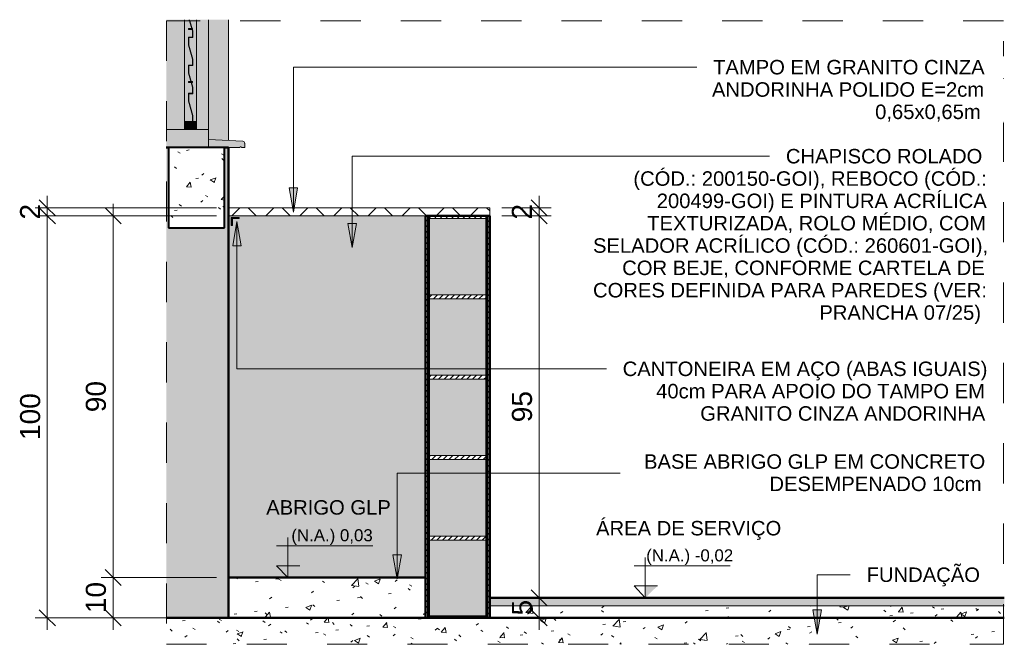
# Model space of a CAD drawing. Header units: metres. Extents: x -8.5 to 2.2, y -18.2 to 8.
# Tile 2 of 25: x -5.7 to -3.2, y -0.1 to 1.4. Entities that reach past the tile are written whole.
import ezdxf

# ---------------------------------------------------------------- set-up
doc = ezdxf.new("R2010")
doc.units = ezdxf.units.M
doc.linetypes.add('Projeção', pattern=[0.003969, 0.002381, -0.001587])
for name, color, linetype, lineweight in [('A-ANNO-DIMS', 7, 'Continuous', 9), ('A-ANNO-DIMS-20', 7, 'Continuous', 9), ('A-DETL-GENF', 7, 'Continuous', 5), ('A-FLOR', 7, 'Continuous', 5), ('A-FLOR-MCUT', 7, 'Continuous', 5), ('A-FLOR-OVHD', 7, 'Projeção', 5), ('A-FLOR-PATT', 7, 'Continuous', 5), ('A-GLAZ', 7, 'Continuous', 5), ('A-WALL', 7, 'Continuous', 5), ('A-WALL-PATT', 7, 'Continuous', 50), ('G-ANNO-DIMS', 7, 'Continuous', 9), ('G-ANNO-TEXT', 7, 'Continuous', 9), ('I-WALL', 7, 'Continuous', 5), ('Q-CASE', 7, 'Continuous', 5)]:
    doc.layers.add(name, color=color, linetype=linetype, lineweight=lineweight)
doc.layers.add('A-DETL', color=7, linetype='Continuous', lineweight=5, true_color=0x00a600)
doc.styles.add('Arial', font='arial.ttf', dxfattribs={"height": 0.03})
doc.styles.add('Arial_2', font='arial.ttf', dxfattribs={"height": 0.036})
doc.styles.add('Arial_3', font='arial.ttf', dxfattribs={"height": 0.05})
doc.dimstyles.new('Com_linha__ref__contínua__-_Cor_Vermelha_Arial_2_5mm', dxfattribs={"dimscale": 0.3048, "dimtxt": 0.051013, "dimasz": 0.131234, "dimexe": 0.098425, "dimexo": 0.098425, "dimgap": 0.009843, "dimtad": 1, "dimdec": 1, "dimlfac": 100, "dimrnd": 0.1, "dimdsep": 46, "dimtxsty": 'Arial_3', "dimblk1": 'OBLIQUE', "dimblk2": 'OBLIQUE', "dimsah": 1, "dimcen": 0.09, "dimdle": 0.098425, "dimazin": 0, "dimtfac": 1, "dimtdec": 4, "dimtix": 1, "dimtmove": 0, "dimatfit": 3, "dimfxl": 1, "dimtvp": 1, "dimtolj": 1, "dimtzin": 0, "dimarcsym": 2})
pattern_1 = [(50, (-4.88602, 2.021), (0.145753, -0.0127516), [0.01524, -0.16764]), (355, (-4.88602, 2.021), (-0.028196, 0.152849), [0.01219, -0.13411]), (100.451, (-4.87402, 2.02), (0.117557, 0.1400984), [0.01295, -0.14247]), (46.184, (-4.88602, 2.061), (0.216862, -0.033639), [0.02286, -0.25146]), (96.636, (-4.86802, 2.059), (0.189918, 0.197943), [0.01943, -0.21371]), (351.184, (-4.88602, 2.061), (0.18992, 0.197941), [0.01829, -0.20117]), (21, (-4.86602, 2.051), (0.1212965, -0.0818154), [0.01524, -0.16764]), (326, (-4.86602, 2.051), (0.049442, 0.147354), [0.01219, -0.13411]), (71.451, (-4.85602, 2.044), (0.170739, 0.06554), [0.01295, -0.14247]), (37.5, (-4.88602, 2.021), (0.0024723, 0.0676433), [0.00671, -0.12578, 0.00671, -0.12944, -0.13462]), (37.5, (-4.88602, 2.021), (0.0024723, 0.0676433), [-0.26863, 0.00671, -0.12791]), (7.5, (-4.88602, 2.021), (0.0534566, 0.0801431), [0.00671, -0.07092, 0.00671, -0.12273, -0.05131]), (7.5, (-4.88602, 2.021), (0.0534566, 0.0801431), [-0.20706, 0.00671, -0.0446]), (327.5, (-4.93202, 2.021), (0.1084765, -0.0045819), [0.00671, -0.04409, 0.00671, -0.15179, -0.21031]), (327.5, (-4.93202, 2.021), (0.1084765, -0.0045819), [-0.2093, 0.00671, -0.20361]), (317.5, (-4.95202, 2.021), (0.1185073, 0.020342), [0.00671, -0.05933, 0.00671, -0.09855, -0.14935]), (317.5, (-4.95202, 2.021), (0.1185073, 0.020342), [-0.1713, 0.00671, -0.14265])]
pattern_2 = [(45, (-4.88602, 2.021), (-0.00707107, 0.00707107), [])]

# ---------------------------------------------------------------- blocks, each defined once
blk = doc.blocks.new('TAMPO DO ABRIGO GLP EM GRANITO CINZA ANDORINHA - TAMPO DO ABRIGO GLP EM GRANITO CINZA ANDORINHA-1861549-CORTE_GLP')
at = {"layer": 'Q-CASE', "true_color": 0x808080}
h = blk.add_hatch(dxfattribs=at)
h.set_pattern_fill('FP_4', color=8, style=0, pattern_type=2)
h.set_pattern_definition([(45, (6.454, 2.021), (-0.0424264, 0.0424264), []), (135, (6.454, 2.021), (-0.0424264, -0.0424264), [])])
h.paths.add_polyline_path([(6.6737, 0.93), (6.8237, 0.93), (6.8237, 0.95), (6.1736, 0.95), (6.1736, 0.93), (6.5401, 0.93)])
at = {"layer": 'Q-CASE', "lineweight": 15}
for p, q in [((6.8237, 0.95), (6.1736, 0.95)), ((6.8237, 0.93), (6.8237, 0.95)), ((6.1736, 0.93), (6.8237, 0.93))]:
    blk.add_line(p, q, dxfattribs=at)
blk = doc.blocks.new('JANELA DE CORRE_-CORTE_GLP0')
at = {"layer": 'A-GLAZ', "true_color": 0xfffffe}
h = blk.add_hatch(color=7, dxfattribs=at)
h.paths.add_polyline_path([(6.1236, 1.145), (6.1236, 1.4181), (6.0936, 1.4181), (6.0936, 1.145)])
h.paths.add_polyline_path([(6.0636, 1.145), (6.0636, 1.4181), (6.0185, 1.4181), (6.0185, 1.145), (6.0236, 1.145)])
h = blk.add_hatch(color=7, dxfattribs=at)
h.paths.add_polyline_path([(6.0636, 1.165), (6.0836, 1.165), (6.0835, 1.1801), (6.0736, 1.215), (6.0736, 1.235), (6.0836, 1.235), (6.0835, 1.2501), (6.0803, 1.2615), (6.0736, 1.2615), (6.0736, 1.2645), (6.0794, 1.2645), (6.0736, 1.285), (6.0736, 1.305), (6.0836, 1.305), (6.0835, 1.3201), (6.0736, 1.3551), (6.0736, 1.375), (6.0836, 1.375), (6.0835, 1.3901), (6.0826, 1.3935), (6.0736, 1.3935), (6.0736, 1.3965), (6.0817, 1.3965), (6.0756, 1.4181), (6.0636, 1.4181), (6.0636, 1.215)])
h.paths.add_polyline_path([(6.0846, 1.165), (6.0936, 1.165), (6.0936, 1.4181), (6.0766, 1.4181), (6.0828, 1.3965), (6.0836, 1.3965), (6.0836, 1.3935), (6.0846, 1.39), (6.0846, 1.374), (6.0746, 1.374), (6.0746, 1.355), (6.0846, 1.32), (6.0846, 1.304), (6.0746, 1.304), (6.0746, 1.285), (6.0805, 1.2645), (6.0836, 1.2645), (6.0836, 1.2615), (6.0813, 1.2615), (6.0846, 1.2501), (6.0846, 1.234), (6.0746, 1.234), (6.0746, 1.215), (6.0846, 1.18)])
for points in [[(6.0846, 1.165), (6.0846, 1.1801), (6.0746, 1.2151), (6.0746, 1.234), (6.0846, 1.234), (6.0846, 1.2501), (6.0746, 1.2851), (6.0746, 1.304), (6.0846, 1.304), (6.0846, 1.3201), (6.0746, 1.3551), (6.0746, 1.374), (6.0846, 1.374), (6.0846, 1.3901), (6.0764, 1.4181), (6.0756, 1.4181), (6.0836, 1.39), (6.0836, 1.375), (6.0736, 1.375), (6.0736, 1.355), (6.0836, 1.32), (6.0836, 1.305), (6.0736, 1.305), (6.0736, 1.285), (6.0836, 1.25), (6.0836, 1.235), (6.0736, 1.235), (6.0736, 1.215), (6.0836, 1.18), (6.0836, 1.165)], [(6.0636, 1.145), (6.0936, 1.145), (6.0936, 1.165), (6.0636, 1.165)], [(6.0185, 1.1), (6.1236, 1.1), (6.1236, 1.145), (6.0185, 1.145), (6.0185, 1.1014)]]:
    blk.add_hatch(color=7, dxfattribs=at).paths.add_polyline_path(points)
h = blk.add_hatch(color=7, dxfattribs=at)
h.paths.add_polyline_path([(6.0803, 1.2615), (6.0794, 1.2645), (6.0736, 1.2645), (6.0736, 1.2615), (6.0746, 1.2615)])
h.paths.add_polyline_path([(6.0836, 1.2615), (6.0836, 1.2645), (6.0805, 1.2645), (6.0813, 1.2615)])
h.paths.add_polyline_path([(6.0826, 1.3935), (6.0817, 1.3965), (6.0736, 1.3965), (6.0736, 1.3935), (6.0746, 1.3935)])
h.paths.add_polyline_path([(6.0836, 1.3936), (6.0836, 1.3965), (6.0828, 1.3963)])
at = {"layer": 'A-GLAZ'}
for p, q in [((6.0636, 1.165), (6.0636, 1.4181)), ((6.0936, 1.4181), (6.0936, 1.165))]:
    blk.add_line(p, q, dxfattribs=at)
at = {"layer": 'A-GLAZ', "lineweight": 15}
for p, q in [((6.0756, 1.4181), (6.0836, 1.39)), ((6.0846, 1.3901), (6.0766, 1.4181)), ((6.0836, 1.3965), (6.0736, 1.3965)), ((6.0736, 1.3965), (6.0736, 1.3935)), ((6.0736, 1.3935), (6.0836, 1.3935)), ((6.0836, 1.375), (6.0736, 1.375)), ((6.0736, 1.375), (6.0736, 1.355)), ((6.0746, 1.3551), (6.0746, 1.374)), ((6.0746, 1.374), (6.0846, 1.374)), ((6.0836, 1.3935), (6.0836, 1.3965)), ((6.0836, 1.39), (6.0836, 1.375)), ((6.0846, 1.374), (6.0846, 1.3901)), ((6.0736, 1.355), (6.0836, 1.32)), ((6.0846, 1.3201), (6.0746, 1.3551)), ((6.0836, 1.305), (6.0736, 1.305)), ((6.0736, 1.305), (6.0736, 1.285)), ((6.0746, 1.2851), (6.0746, 1.304)), ((6.0746, 1.304), (6.0846, 1.304)), ((6.0836, 1.32), (6.0836, 1.305)), ((6.0846, 1.304), (6.0846, 1.3201)), ((6.0736, 1.285), (6.0836, 1.25)), ((6.0846, 1.2501), (6.0746, 1.2851)), ((6.0836, 1.2645), (6.0736, 1.2645)), ((6.0736, 1.2645), (6.0736, 1.2615)), ((6.0736, 1.2615), (6.0836, 1.2615)), ((6.0836, 1.2615), (6.0836, 1.2645)), ((6.0846, 1.234), (6.0846, 1.2501)), ((6.0836, 1.235), (6.0736, 1.235)), ((6.0736, 1.235), (6.0736, 1.215)), ((6.0746, 1.2151), (6.0746, 1.234)), ((6.0746, 1.234), (6.0846, 1.234)), ((6.0836, 1.25), (6.0836, 1.235)), ((6.0736, 1.215), (6.0836, 1.18)), ((6.0846, 1.1801), (6.0746, 1.2151)), ((6.0836, 1.18), (6.0836, 1.165)), ((6.0846, 1.165), (6.0846, 1.1801)), ((6.0636, 1.165), (6.0636, 1.145)), ((6.0936, 1.165), (6.0636, 1.165)), ((6.0836, 1.165), (6.0846, 1.165)), ((6.0936, 1.145), (6.0936, 1.165)), ((6.1236, 1.145), (6.0185, 1.145)), ((6.0636, 1.145), (6.0936, 1.145))]:
    blk.add_line(p, q, dxfattribs=at)
blk = doc.blocks.new('Elevações de ponto - Cota de elevação - corte _N_O e N_A_-1979376-CORTE_GLP')
at = {"layer": 'G-ANNO-DIMS'}
blk.add_hatch(color=256, dxfattribs=at).paths.add_polyline_path([(6.3513, 0.0594), (6.3207, 0.03), (6.3207, 0.0594)])
for p, q in [((6.3207, 0.03), (6.3207, 0.13)), ((6.2932, 0.1094), (6.5324, 0.1094)), ((6.3207, 0.03), (6.2932, 0.0594)), ((6.2932, 0.0594), (6.3513, 0.0594)), ((6.3207, 0.0594), (6.2932, 0.0594)), ((6.2932, 0.0594), (6.3207, 0.03)), ((6.3207, 0.03), (6.3207, 0.0594))]:
    blk.add_line(p, q, dxfattribs=at)
blk = doc.blocks.new('DIMBLOCK4-CORTE_GLP')
at = {"layer": 'A-ANNO-DIMS-20', "color": 242, "true_color": 0xbd2b2e, "transparency": 16777216}
for p, q in [((-5.4539, 0.03), (-5.4739, 0.05)), ((-5.4539, 0.03), (-5.4839, 0.03)), ((-5.4539, -0.1), (-5.4539, 0.03)), ((-5.4539, 0.03), (-5.4339, 0.01)), ((-5.4539, 0.03), (-5.1964, 0.03)), ((-5.4539, -0.07), (-5.4839, -0.07)), ((-5.4539, -0.07), (-5.4739, -0.05)), ((-5.4539, -0.07), (-5.4339, -0.09)), ((-5.4539, -0.07), (-5.1964, -0.07))]:
    blk.add_line(p, q, dxfattribs=at)
at = {"layer": 'A-ANNO-DIMS-20', "color": 0, "transparency": 16777216, "insert": (-5.5219, -0.0585), "char_height": 0.05, "width": 0.092294, "attachment_point": 1, "rotation": 90, "line_spacing_factor": 0.941778, "style": 'Arial_3'}
blk.add_mtext('10', dxfattribs=at)
blk = doc.blocks.new('_Oblique')
at = {"color": 0, "linetype": 'ByBlock', "lineweight": -2}
blk.add_line((-0.5, -0.5), (0.5, 0.5), dxfattribs=at)
blk = doc.blocks.new('DIMBLOCK5-CORTE_GLP')
at = {"layer": 'A-ANNO-DIMS-20', "color": 242, "true_color": 0xbd2b2e, "transparency": 16777216}
for p, q in [((-5.4539, 0.03), (-5.4539, 0.96)), ((-5.4539, 0.93), (-5.4739, 0.95)), ((-5.4539, 0.93), (-5.4839, 0.93)), ((-5.4539, 0.93), (-5.4339, 0.91)), ((-5.4539, 0.93), (-5.1964, 0.93)), ((-5.4539, 0.03), (-5.4739, 0.05)), ((-5.4539, 0.03), (-5.4839, 0.03)), ((-5.4539, 0.03), (-5.4339, 0.01)), ((-5.4539, 0.03), (-5.1964, 0.03))]:
    blk.add_line(p, q, dxfattribs=at)
at = {"layer": 'A-ANNO-DIMS-20', "color": 0, "transparency": 16777216, "insert": (-5.5219, 0.4415), "char_height": 0.05, "width": 0.092294, "attachment_point": 1, "rotation": 90, "line_spacing_factor": 0.941778, "style": 'Arial_3'}
blk.add_mtext('90', dxfattribs=at)
blk = doc.blocks.new('DIMBLOCK6-CORTE_GLP')
at = {"layer": 'A-ANNO-DIMS-20', "color": 242, "true_color": 0xbd2b2e, "transparency": 16777216}
for p, q in [((-5.6177, 0.93), (-5.6377, 0.95)), ((-5.6177, 0.93), (-5.6477, 0.93)), ((-5.6177, -0.1), (-5.6177, 0.93)), ((-5.6177, 0.93), (-5.5977, 0.91)), ((-5.6177, 0.93), (-5.1964, 0.93)), ((-5.6177, -0.07), (-5.6477, -0.07)), ((-5.6177, -0.07), (-5.6377, -0.05)), ((-5.6177, -0.07), (-5.5977, -0.09)), ((-5.6177, -0.07), (-5.1964, -0.07))]:
    blk.add_line(p, q, dxfattribs=at)
at = {"layer": 'A-ANNO-DIMS-20', "color": 0, "transparency": 16777216, "insert": (-5.6856, 0.3723), "char_height": 0.05, "width": 0.138441, "attachment_point": 1, "rotation": 90, "line_spacing_factor": 0.941778, "style": 'Arial_3'}
blk.add_mtext('100', dxfattribs=at)
blk = doc.blocks.new('DIMBLOCK7-CORTE_GLP')
at = {"layer": 'A-ANNO-DIMS-20', "color": 242, "true_color": 0xbd2b2e, "transparency": 16777216}
for p, q in [((-5.6177, 0.95), (-5.6377, 0.97)), ((-5.6177, 0.93), (-5.6177, 0.98)), ((-5.6177, 0.95), (-5.6477, 0.95)), ((-5.6177, 0.93), (-5.6377, 0.95)), ((-5.6177, 0.95), (-5.5977, 0.93)), ((-5.6177, 0.95), (-5.1964, 0.95)), ((-5.6177, 0.93), (-5.6477, 0.93)), ((-5.6177, 0.93), (-5.5977, 0.91)), ((-5.6177, 0.93), (-5.1964, 0.93))]:
    blk.add_line(p, q, dxfattribs=at)
at = {"layer": 'A-ANNO-DIMS-20', "color": 0, "transparency": 16777216, "insert": (-5.6856, 0.9208), "char_height": 0.05, "width": 0.046147, "attachment_point": 1, "rotation": 90, "line_spacing_factor": 0.941778, "style": 'Arial_3'}
blk.add_mtext('2', dxfattribs=at)
blk = doc.blocks.new('DIMBLOCK8-CORTE_GLP')
at = {"layer": 'A-ANNO-DIMS-20', "color": 242, "true_color": 0xbd2b2e, "transparency": 16777216}
for p, q in [((-4.3932, -0.02), (-4.4232, -0.02)), ((-4.3932, -0.02), (-4.4132, 0)), ((-4.3932, -0.1), (-4.3932, -0.02)), ((-4.3932, -0.02), (-4.3732, -0.04)), ((-4.3932, -0.02), (-4.3915, -0.02)), ((-4.3932, -0.07), (-4.4232, -0.07)), ((-4.3932, -0.07), (-4.4132, -0.05)), ((-4.3932, -0.07), (-4.3732, -0.09)), ((-4.3932, -0.07), (-4.3915, -0.07))]:
    blk.add_line(p, q, dxfattribs=at)
at = {"layer": 'A-ANNO-DIMS-20', "color": 0, "transparency": 16777216, "insert": (-4.4611, -0.0642), "char_height": 0.05, "width": 0.046147, "attachment_point": 1, "rotation": 90, "line_spacing_factor": 0.941778, "style": 'Arial_3'}
blk.add_mtext('5', dxfattribs=at)
blk = doc.blocks.new('DIMBLOCK9-CORTE_GLP')
at = {"layer": 'A-ANNO-DIMS-20', "color": 242, "true_color": 0xbd2b2e, "transparency": 16777216}
for p, q in [((-4.3932, 0.93), (-4.4132, 0.95)), ((-4.3932, 0.93), (-4.4863, 0.93)), ((-4.3932, -0.02), (-4.3932, 0.93)), ((-4.3932, 0.93), (-4.3732, 0.91)), ((-4.3932, 0.93), (-4.3632, 0.93)), ((-4.3932, -0.02), (-4.4232, -0.02)), ((-4.3932, -0.02), (-4.4132, 0)), ((-4.3932, -0.02), (-4.3732, -0.04)), ((-4.3932, -0.02), (-4.3915, -0.02))]:
    blk.add_line(p, q, dxfattribs=at)
at = {"layer": 'A-ANNO-DIMS-20', "color": 0, "transparency": 16777216, "insert": (-4.4611, 0.4165), "char_height": 0.05, "width": 0.092294, "attachment_point": 1, "rotation": 90, "line_spacing_factor": 0.941778, "style": 'Arial_3'}
blk.add_mtext('95', dxfattribs=at)
blk = doc.blocks.new('DIMBLOCK10-CORTE_GLP')
at = {"layer": 'A-ANNO-DIMS-20', "color": 242, "true_color": 0xbd2b2e, "transparency": 16777216}
for p, q in [((-4.3932, 0.95), (-4.4132, 0.97)), ((-4.3932, 0.93), (-4.3932, 0.98)), ((-4.3932, 0.95), (-4.4863, 0.95)), ((-4.3932, 0.93), (-4.4132, 0.95)), ((-4.3932, 0.95), (-4.3732, 0.93)), ((-4.3932, 0.95), (-4.3632, 0.95)), ((-4.3932, 0.93), (-4.4863, 0.93)), ((-4.3932, 0.93), (-4.3732, 0.91)), ((-4.3932, 0.93), (-4.3632, 0.93))]:
    blk.add_line(p, q, dxfattribs=at)
at = {"layer": 'A-ANNO-DIMS-20', "color": 0, "transparency": 16777216, "insert": (-4.4611, 0.9208), "char_height": 0.05, "width": 0.046147, "attachment_point": 1, "rotation": 90, "line_spacing_factor": 0.941778, "style": 'Arial_3'}
blk.add_mtext('2', dxfattribs=at)

msp = doc.modelspace()

# ---------------------------------------------------------------- hatches: boundary and pattern name
at = {"layer": 'A-DETL-GENF', "true_color": 0xf4eccd}
msp.add_hatch(color=254, dxfattribs=at).paths.add_polyline_path([(-5.1664, 1.1174), (-5.1664, 1.4181), (-5.2164, 1.4181), (-5.2164, 1.12), (-5.1764, 1.1179)])
at = {"layer": 'A-DETL-GENF', "true_color": 0xb6b6b6}
msp.add_hatch(color=253, dxfattribs=at).paths.add_polyline_path([(-5.1764, 1.1), (-5.1384, 1.1), (-5.1382, 1.101), (-5.1374, 1.1017), (-5.1364, 1.102), (-5.1354, 1.1017), (-5.1347, 1.101), (-5.1344, 1.1), (-5.1264, 1.1), (-5.1266, 1.1118), (-5.127, 1.1129), (-5.1277, 1.1139), (-5.1286, 1.1147), (-5.1297, 1.1152), (-5.1308, 1.1155), (-5.2164, 1.12), (-5.2164, 1.1), (-5.1911, 1.1)])
at = {"layer": 'A-DETL-GENF', "true_color": 0x808080}
msp.add_hatch(color=8, dxfattribs=at).paths.add_polyline_path([(-5.3189, -0.07), (-5.1664, -0.07), (-5.1664, 1.1), (-5.1764, 1.1), (-5.1764, 0.9), (-5.3164, 0.9), (-5.3164, 1.1), (-5.3215, 1.1), (-5.3214, -0.07)])
at = {"layer": 'A-DETL-GENF', "true_color": 0x4d4d4d}
h = msp.add_hatch(dxfattribs=at)
h.set_pattern_fill('FP_2', color=251, style=0, pattern_type=2)
h.set_pattern_definition(pattern_1)
h.paths.add_polyline_path([(-5.1764, 0.9), (-5.1764, 1.1), (-5.3164, 1.1), (-5.3164, 0.9)])
at = {"layer": 'A-DETL-GENF', "true_color": 0xffffff}
msp.add_hatch(color=7, dxfattribs=at).paths.add_polyline_path([(-5.1597, 0.9062), (-5.1567, 0.9062), (-5.1567, 0.9232), (-5.1397, 0.9232), (-5.1397, 0.9262), (-5.1597, 0.9262)])
at = {"layer": 'A-DETL-GENF', "true_color": 0xb6b6b6}
h = msp.add_hatch(color=253, dxfattribs=at)
h.paths.add_polyline_path([(-4.5263, -0.0665), (-4.5263, 0.1235), (-4.6663, 0.1235), (-4.6663, -0.0665)])
h.paths.add_polyline_path([(-4.6663, 0.1335), (-4.5263, 0.1335), (-4.5263, 0.3235), (-4.6663, 0.3235)])
h.paths.add_polyline_path([(-4.5263, 0.3335), (-4.5263, 0.5235), (-4.6663, 0.5235), (-4.6663, 0.3335)])
h.paths.add_polyline_path([(-4.6663, 0.5335), (-4.5263, 0.5335), (-4.5263, 0.7235), (-4.6663, 0.7235), (-4.6663, 0.6411)])
h.paths.add_polyline_path([(-4.6663, 0.7335), (-4.5263, 0.7335), (-4.5263, 0.9235), (-4.6663, 0.9235)])
at = {"layer": 'A-FLOR', "true_color": 0xbbc5c4}
msp.add_hatch(color=9, dxfattribs=at).paths.add_polyline_path([(-4.2784, -0.04), (-3.2352, -0.04), (-3.2352, -0.02), (-4.5163, -0.02), (-4.5163, -0.04)])
at = {"layer": 'A-FLOR-PATT', "true_color": 0x787878}
h = msp.add_hatch(dxfattribs=at)
h.set_pattern_fill('FP_2', color=8, style=0, pattern_type=2)
h.set_pattern_definition(pattern_1)
h.paths.add_polyline_path([(-4.6763, -0.07), (-4.6763, 0.03), (-5.1664, 0.03), (-5.1664, -0.07)])
h = msp.add_hatch(dxfattribs=at)
h.set_pattern_fill('FP_2', color=8, style=0, pattern_type=2)
h.set_pattern_definition(pattern_1)
h.paths.add_polyline_path([(-4.5163, -0.07), (-3.2352, -0.07), (-3.2352, -0.04), (-4.5163, -0.04)])
h = msp.add_hatch(dxfattribs=at)
h.set_pattern_fill('FP_2', color=8, style=0, pattern_type=2)
h.set_pattern_definition(pattern_1)
h.paths.add_polyline_path([(-3.2352, -0.1359), (-3.2352, -0.07), (-5.3215, -0.07), (-5.3215, -0.1359), (-4.2784, -0.1359)])
at = {"layer": 'A-WALL-PATT', "lineweight": 5, "true_color": 0x808080}
h = msp.add_hatch(dxfattribs=at)
h.set_pattern_fill('FP_3', color=8, style=0, pattern_type=2)
h.set_pattern_definition(pattern_2)
h.paths.add_polyline_path([(-4.6688, -0.07), (-4.6688, 0.93), (-4.6713, 0.93), (-4.6713, -0.07)])
h = msp.add_hatch(dxfattribs=at)
h.set_pattern_fill('FP_3', color=8, style=0, pattern_type=2)
h.set_pattern_definition(pattern_2)
h.paths.add_polyline_path([(-4.6663, -0.07), (-4.6663, 0.93), (-4.6688, 0.93), (-4.6688, -0.07)])
h = msp.add_hatch(dxfattribs=at)
h.set_pattern_fill('FP_3', color=8, style=0, pattern_type=2)
h.set_pattern_definition(pattern_2)
h.paths.add_polyline_path([(-4.6663, -0.07), (-4.5263, -0.07), (-4.5263, -0.0665), (-4.6663, -0.0665)])
h.paths.add_polyline_path([(-4.6663, 0.1235), (-4.5263, 0.1235), (-4.5263, 0.1335), (-4.6663, 0.1335)])
h.paths.add_polyline_path([(-4.5263, 0.3235), (-4.5263, 0.3335), (-4.6663, 0.3335), (-4.6663, 0.3235)])
h.paths.add_polyline_path([(-4.6663, 0.5235), (-4.5263, 0.5235), (-4.5263, 0.5335), (-4.6663, 0.5335)])
h.paths.add_polyline_path([(-4.6663, 0.7235), (-4.5263, 0.7235), (-4.5263, 0.7335), (-4.6663, 0.7335)])
h.paths.add_polyline_path([(-4.6663, 0.9235), (-4.5263, 0.9235), (-4.5263, 0.93), (-4.6663, 0.93)])
h = msp.add_hatch(dxfattribs=at)
h.set_pattern_fill('FP_3', color=8, style=0, pattern_type=2)
h.set_pattern_definition(pattern_2)
h.paths.add_polyline_path([(-4.5263, -0.07), (-4.5238, -0.07), (-4.5238, 0.93), (-4.5263, 0.93), (-4.5263, -0.0665)])
h = msp.add_hatch(dxfattribs=at)
h.set_pattern_fill('FP_3', color=8, style=0, pattern_type=2)
h.set_pattern_definition(pattern_2)
h.paths.add_polyline_path([(-4.5238, -0.07), (-4.5213, -0.07), (-4.5213, 0.93), (-4.5238, 0.93), (-4.5238, -0.04)])
at = {"layer": 'G-ANNO-TEXT'}
for points in [[(-5.0051, 0.9394), (-4.9945, 0.9994), (-5.0157, 0.9994)], [(-5.1457, 0.9157), (-5.1562, 0.8557), (-5.1351, 0.8557)], [(-4.859, 0.8511), (-4.8484, 0.9111), (-4.8696, 0.9111)], [(-4.7467, 0.0267), (-4.7361, 0.0867), (-4.7572, 0.0867)], [(-3.7013, -0.1105), (-3.6907, -0.0505), (-3.7118, -0.0505)]]:
    msp.add_hatch(color=256, dxfattribs=at).paths.add_polyline_path(points)
at = {"layer": 'I-WALL', "true_color": 0xdbcc9e}
h = msp.add_hatch(color=9, dxfattribs=at)
h.paths.add_polyline_path([(-5.1664, 0.03), (-4.6763, 0.03), (-4.6763, 0.93), (-5.1664, 0.93), (-5.1664, 0.6411)])
h.paths.add_polyline_path([(-5.1567, 0.9062), (-5.1597, 0.9062), (-5.1597, 0.9262), (-5.1397, 0.9262), (-5.1397, 0.9232), (-5.1567, 0.9232)])
at = {"layer": 'I-WALL', "true_color": 0x808080}
h = msp.add_hatch(dxfattribs=at)
h.set_pattern_fill('FP_3', color=8, style=0, pattern_type=2)
h.set_pattern_definition(pattern_2)
h.paths.add_polyline_path([(-4.6763, -0.07), (-4.6713, -0.07), (-4.6713, 0.93), (-4.6763, 0.93), (-4.6763, 0.6411)])
h = msp.add_hatch(dxfattribs=at)
h.set_pattern_fill('FP_3', color=8, style=0, pattern_type=2)
h.set_pattern_definition(pattern_2)
h.paths.add_polyline_path([(-4.5163, -0.07), (-4.5163, 0.93), (-4.5213, 0.93), (-4.5213, -0.07)])

# ---------------------------------------------------------------- linework, layer by layer
at = {"layer": 'A-DETL', "color": 7, "lineweight": 15}
for p, q in [((-5.2164, 1.4181), (-5.2164, 1.12)), ((-5.1664, 1.1174), (-5.1664, 1.4181)), ((-5.1308, 1.1155), (-5.2164, 1.12)), ((-5.2164, 1.12), (-5.2164, 1.1)), ((-5.1264, 1.1), (-5.1264, 1.1106)), ((-5.1664, 1.1), (-5.1384, 1.1)), ((-5.1344, 1.1), (-5.1264, 1.1)), ((-4.6663, 0.9235), (-4.6663, 0.7335)), ((-4.5263, 0.9235), (-4.6663, 0.9235)), ((-4.5263, 0.7335), (-4.5263, 0.9235)), ((-4.6663, 0.7335), (-4.5263, 0.7335)), ((-4.6663, 0.7235), (-4.6663, 0.5335)), ((-4.5263, 0.7235), (-4.6663, 0.7235)), ((-4.5263, 0.5335), (-4.5263, 0.7235)), ((-4.6663, 0.5335), (-4.5263, 0.5335)), ((-4.6663, 0.5235), (-4.6663, 0.3335)), ((-4.5263, 0.5235), (-4.6663, 0.5235)), ((-4.5263, 0.3335), (-4.5263, 0.5235)), ((-4.6663, 0.3335), (-4.5263, 0.3335)), ((-4.6663, 0.3235), (-4.6663, 0.1335)), ((-4.5263, 0.3235), (-4.6663, 0.3235)), ((-4.5263, 0.1335), (-4.5263, 0.3235)), ((-4.6663, 0.1335), (-4.5263, 0.1335)), ((-4.6663, 0.1235), (-4.6663, -0.0665)), ((-4.5263, 0.1235), (-4.6663, 0.1235)), ((-4.5263, -0.0665), (-4.5263, 0.1235))]:
    msp.add_line(p, q, dxfattribs=at)
at = {"layer": 'A-DETL', "color": 7, "lineweight": 50}
for p, q in [((-5.3164, 1.1), (-5.3215, 1.1)), ((-5.1764, 1.1), (-5.1664, 1.1)), ((-5.1664, -0.07), (-5.1664, 1.1)), ((-5.3215, -0.07), (-5.1664, -0.07)), ((-4.6663, -0.0665), (-4.5263, -0.0665))]:
    msp.add_line(p, q, dxfattribs=at)
at = {"layer": 'A-DETL', "color": 7, "lineweight": 40}
for p, q in [((-5.1764, 1.1), (-5.3164, 1.1)), ((-5.3164, 1.1), (-5.3164, 0.9)), ((-5.1764, 0.9), (-5.1764, 1.1)), ((-5.3164, 0.9), (-5.1764, 0.9))]:
    msp.add_line(p, q, dxfattribs=at)
at = {"layer": 'A-DETL', "color": 7}
for p, q in [((-5.1397, 0.9262), (-5.1597, 0.9262)), ((-5.1597, 0.9262), (-5.1597, 0.9062)), ((-5.1567, 0.9062), (-5.1567, 0.9232)), ((-5.1567, 0.9232), (-5.1397, 0.9232)), ((-5.1397, 0.9232), (-5.1397, 0.9262)), ((-5.1597, 0.9062), (-5.1567, 0.9062))]:
    msp.add_line(p, q, dxfattribs=at)
at = {"layer": 'A-DETL', "color": 7, "lineweight": 15}
for centre, radius, end in [((-5.1314, 1.1106), 0.00492, 84), ((-5.1364, 1.1), 0.002, 180)]:
    msp.add_arc(centre, radius, 360, end, dxfattribs=at)
at = {"layer": 'A-FLOR', "lineweight": 50}
for p, q in [((-4.6763, 0.03), (-5.1664, 0.03)), ((-4.6763, -0.07), (-4.6763, 0.03)), ((-3.2352, -0.02), (-4.5163, -0.02)), ((-5.1664, -0.07), (-4.6763, -0.07)), ((-4.5163, -0.07), (-3.2352, -0.07))]:
    msp.add_line(p, q, dxfattribs=at)
at = {"layer": 'A-FLOR-MCUT'}
msp.add_line((-3.2352, -0.04), (-4.5163, -0.04), dxfattribs=at)
at = {"layer": 'A-FLOR-OVHD'}
for p, q in [((-5.3214, 1.4156), (-5.3214, -0.1357)), ((-3.2376, 1.4156), (-5.3214, 1.4156)), ((-3.2376, -0.1357), (-3.2376, 1.4156)), ((-5.3214, -0.1357), (-3.2376, -0.1357))]:
    msp.add_line(p, q, dxfattribs=at)
at = {"layer": 'A-WALL'}
for p, q in [((-4.6713, 0.93), (-4.6713, -0.07)), ((-4.6688, 0.93), (-4.6688, -0.07)), ((-4.6663, 0.93), (-4.6663, 0.9235)), ((-4.5263, 0.93), (-4.5263, 0.9235)), ((-4.5238, 0.93), (-4.5238, -0.07)), ((-4.5213, 0.93), (-4.5213, -0.07)), ((-4.6663, 0.7335), (-4.6663, 0.7235)), ((-4.5263, 0.7335), (-4.5263, 0.7235)), ((-4.6663, 0.5335), (-4.6663, 0.5235)), ((-4.5263, 0.5335), (-4.5263, 0.5235)), ((-4.6663, 0.3335), (-4.6663, 0.3235)), ((-4.5263, 0.3335), (-4.5263, 0.3235)), ((-4.6663, 0.1335), (-4.6663, 0.1235)), ((-4.5263, 0.1335), (-4.5263, 0.1235)), ((-4.6663, -0.0665), (-4.6663, -0.07)), ((-4.5263, -0.0665), (-4.5263, -0.07))]:
    msp.add_line(p, q, dxfattribs=at)
at = {"layer": 'G-ANNO-TEXT'}
for p, q in [((-5.0051, 1.3), (-4.2113, 1.3)), ((-5.0051, 0.9394), (-5.0051, 1.3)), ((-4.2113, 1.3), (-4.001, 1.3)), ((-4.859, 1.0785), (-4.3211, 1.0785)), ((-4.859, 0.8511), (-4.859, 1.0785)), ((-4.3211, 1.0785), (-3.8197, 1.0785)), ((-4.9945, 0.9994), (-5.0157, 0.9994)), ((-5.0157, 0.9994), (-5.0051, 0.9394)), ((-5.0051, 0.9394), (-4.9945, 0.9994)), ((-5.1457, 0.9157), (-5.1562, 0.8557)), ((-5.1351, 0.8557), (-5.1457, 0.9157)), ((-5.1457, 0.9157), (-5.1457, 0.5495)), ((-4.8484, 0.9111), (-4.8696, 0.9111)), ((-4.8696, 0.9111), (-4.859, 0.8511)), ((-4.859, 0.8511), (-4.8484, 0.9111)), ((-5.1562, 0.8557), (-5.1351, 0.8557)), ((-5.1457, 0.5495), (-4.2802, 0.5495)), ((-4.2802, 0.5495), (-4.226, 0.5495)), ((-4.7467, 0.2902), (-4.1914, 0.2902)), ((-4.7467, 0.0267), (-4.7467, 0.2902)), ((-4.7361, 0.0867), (-4.7572, 0.0867)), ((-4.7572, 0.0867), (-4.7467, 0.0267)), ((-4.7467, 0.0267), (-4.7361, 0.0867)), ((-3.7013, 0.0372), (-3.6186, 0.0372)), ((-3.7013, -0.1105), (-3.7013, 0.0372)), ((-3.6907, -0.0505), (-3.7118, -0.0505)), ((-3.7118, -0.0505), (-3.7013, -0.1105)), ((-3.7013, -0.1105), (-3.6907, -0.0505))]:
    msp.add_line(p, q, dxfattribs=at)
at = {"layer": 'I-WALL', "lineweight": 50}
for p, q in [((-4.6763, 0.93), (-4.6763, 0.03)), ((-4.5163, 0.93), (-4.6763, 0.93)), ((-4.5163, -0.07), (-4.5163, 0.93)), ((-4.6763, -0.07), (-4.5163, -0.07))]:
    msp.add_line(p, q, dxfattribs=at)

# ---------------------------------------------------------------- block references
at = {"layer": 'A-GLAZ'}
msp.add_blockref('JANELA DE CORRE_-CORTE_GLP0', (-11.34, 0), dxfattribs=at)
at = {"layer": 'G-ANNO-DIMS'}
for p in [(-11.34, 0), (-10.4498, -0.05)]:
    msp.add_blockref('Elevações de ponto - Cota de elevação - corte _N_O e N_A_-1979376-CORTE_GLP', p, dxfattribs=at)
at = {"layer": 'Q-CASE'}
msp.add_blockref('TAMPO DO ABRIGO GLP EM GRANITO CINZA ANDORINHA - TAMPO DO ABRIGO GLP EM GRANITO CINZA ANDORINHA-1861549-CORTE_GLP', (-11.34, 0), dxfattribs=at)

# ---------------------------------------------------------------- texts
at = {"layer": 'G-ANNO-DIMS', "lineweight": 18, "char_height": 0.03, "attachment_point": 1, "line_spacing_factor": 0.941778, "style": 'Arial'}
for s, insert, width in [('(N.A.) 0,03', (-5.0102, 0.1504), 0.24204), ('(N.A.) -0,02', (-4.1268, 0.1004), 0.258568)]:
    msp.add_mtext(s, dxfattribs=dict(at, insert=insert, width=width))
at = {"layer": 'G-ANNO-TEXT', "char_height": 0.036, "attachment_point": 1, "style": 'Arial_2', "bg_fill": 3, "box_fill_scale": 1.25, "bg_fill_color": 256, "bg_fill_true_color": 13158600, "bg_fill_transparency": 0}
for s, insert, width in [('TAMPO EM GRANITO CINZA ', (-3.9603, 1.318), 0.800084), ('ANDORINHA POLIDO E=2cm', (-3.963, 1.2624), 0.803291), ('0,65x0,65m', (-3.5568, 1.2069), 0.311055)]:
    msp.add_mtext(s, dxfattribs=dict(at, insert=insert, width=width))
at = {"layer": 'G-ANNO-TEXT', "char_height": 0.036, "attachment_point": 1, "style": 'Arial_2'}
for s, insert, width in [('CHAPISCO ROLADO ', (-3.779, 1.0965), 0.580422), ('(CÓD.: 200150-GOI), REBOCO (CÓD.: ', (-4.1587, 1.0409), 1.04059), ('200499-GOI) E PINTURA ACRÍLICA ', (-4.1005, 0.9854), 0.970042), ('TEXTURIZADA, ROLO MÉDIO, COM ', (-4.1243, 0.9298), 0.998903), ('SELADOR ACRÍLICO (CÓD.: 260601-GOI), ', (-4.2592, 0.8742), 1.162447), ('COR BEJE, CONFORME CARTELA DE ', (-4.1865, 0.8187), 1.074261), ('CORES DEFINIDA PARA PAREDES (VER: ', (-4.2592, 0.7631), 1.162447), ('PRANCHA 07/25) ', (-3.6957, 0.7075), 0.479409), ('CANTONEIRA EM AÇO (ABAS IGUAIS) ', (-4.1853, 0.5675), 1.072658), ('40cm PARA APOIO DO TAMPO EM ', (-4.102, 0.512), 0.971645), ('GRANITO CINZA ANDORINHA', (-3.9922, 0.4564), 0.838565), ('BASE ABRIGO GLP EM CONCRETO ', (-4.1322, 0.3368), 1.008523), ('DESEMPENADO 10cm', (-3.82, 0.2813), 0.630126), ('ABRIGO GLP', (-5.0728, 0.2227), 0.367173), ('ÁREA DE SERVIÇO', (-4.2516, 0.171), 0.546751), ('FUNDAÇÃO', (-3.578, 0.0552), 0.336709)]:
    msp.add_mtext(s, dxfattribs=dict(at, insert=insert, width=width))

# ---------------------------------------------------------------- dimensions: what is measured, and where the dimension line sits
at = {"layer": 'A-ANNO-DIMS', "color": 242, "true_color": 0xbd2b2e}
for base, p1, p2, override, picture, middle in [((-5.6177, 0.95), (-5.1664, 0.93), (-5.1664, 0.95), {"dimpost": '<>', "dimfxl": 0.02}, 'DIMBLOCK7-CORTE_GLP', (-5.6458, 0.94)), ((-5.4539, 0.93), (-5.1664, 0.03), (-5.1664, 0.93), {"dimpost": '<>', "dimfxl": 0.9}, 'DIMBLOCK5-CORTE_GLP', (-5.4825, 0.48)), ((-4.3932, 0.95), (-4.5163, 0.93), (-4.5163, 0.95), {"dimpost": '<>', "dimfxl": 0.02}, 'DIMBLOCK10-CORTE_GLP', (-4.4213, 0.94)), ((-5.6177, 0.93), (-5.1664, -0.07), (-5.1664, 0.93), {"dimpost": '<>', "dimfxl": 1}, 'DIMBLOCK6-CORTE_GLP', (-5.6462, 0.43)), ((-4.3932, 0.93), (-4.4215, -0.02), (-4.5163, 0.93), {"dimpost": '<>', "dimfxl": 0.95472}, 'DIMBLOCK9-CORTE_GLP', (-4.4218, 0.455)), ((-5.4539, 0.03), (-5.1664, -0.07), (-5.1664, 0.03), {"dimpost": '<>', "dimfxl": 0.1}, 'DIMBLOCK4-CORTE_GLP', (-5.4825, -0.02)), ((-4.3932, -0.02), (-4.4215, -0.07), (-4.4215, -0.02), {"dimpost": '<>', "dimfxl": 0.05}, 'DIMBLOCK8-CORTE_GLP', (-4.4217, -0.045))]:
    dim = msp.add_linear_dim(base=base, p1=p1, p2=p2, angle=90, dimstyle='Com_linha__ref__contínua__-_Cor_Vermelha_Arial_2_5mm', override=override, dxfattribs=at)
    dim.commit()
    dim.dimension.update_dxf_attribs({"geometry": picture, "text_midpoint": middle})

doc.saveas('drawing.dxf')
